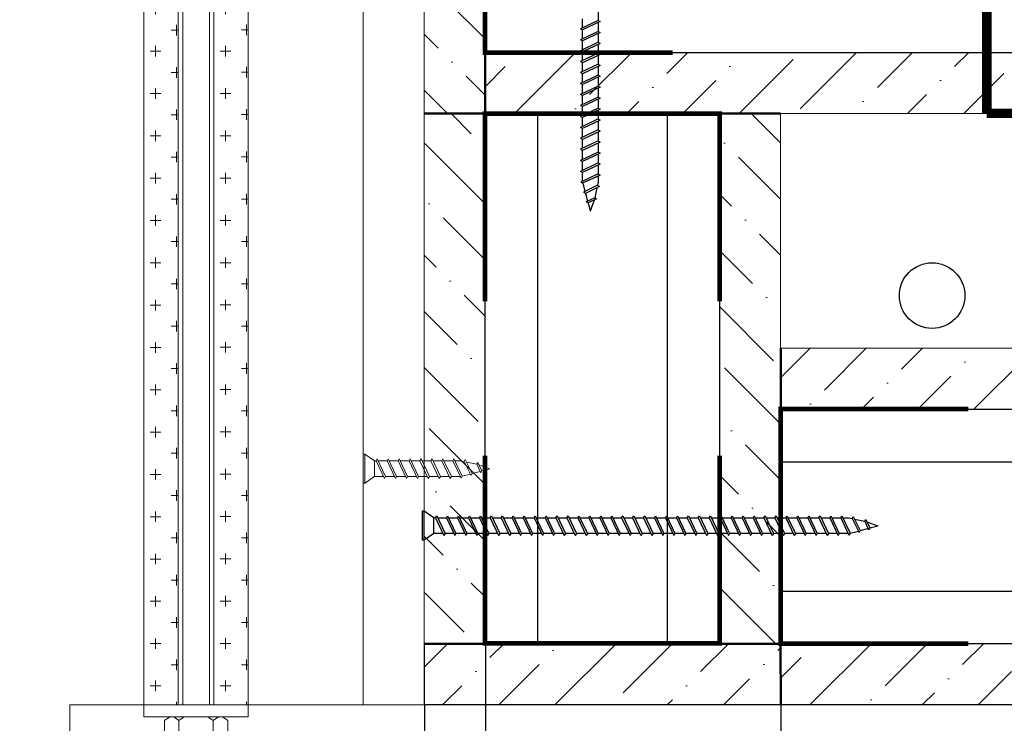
# Model space of a CAD drawing. Header units: millimetres. Extents: x 2030 to 99017, y 1212 to 75656.
# Tile 3 of 72: x 31398 to 34738, y 22994 to 25380. Entities that reach past the tile are written whole.
import ezdxf

# ---------------------------------------------------------------- set-up
doc = ezdxf.new("R2010")
doc.units = ezdxf.units.MM
doc.set_wipeout_variables(frame=1)
doc.linetypes.add('HIDDEN2', pattern=[4.7625, 3.175, -1.5875])
doc.layers.add('01_Техстронг Плита', color=32, linetype='Continuous', lineweight=9)
doc.layers.add('Расходные материалы', color=252, linetype='Continuous', lineweight=9)
for name, color, linetype, lineweight, true_color in [('Анкеры и саморезы', 7, 'Continuous', 9, 0x000000), ('Размеры и выноски', 7, 'Continuous', 9, 0x000000), ('траверса', 7, 'Continuous', 9, 0x000000), ('Шпильки', 7, 'Continuous', 9, 0x000000)]:
    doc.layers.add(name, color=color, linetype=linetype, lineweight=lineweight, true_color=true_color)
doc.layers.add('профиль', color=7, linetype='Continuous', true_color=0x000000)
doc.styles.add('ISOCPEUR', font='isocpeur.ttf')
doc.dimstyles.new('ISO-25', dxfattribs={"dimtxt": 2.5, "dimasz": 2.5, "dimexe": 1.25, "dimexo": 0.625, "dimtad": 1, "dimtxsty": 'Standard', "dimcen": 2.5, "dimadec": 0, "dimazin": 0, "dimtfac": 1, "dimtmove": 0, "dimatfit": 3, "dimfxl": 1, "dimarcsym": 0})

# ---------------------------------------------------------------- blocks, each defined once
blk = doc.blocks.new('*U481')
blk.add_wipeout([(-340.43, 4), (-340.43, -4), (0, -4), (0, 4)])
at = {"linetype": 'HIDDEN2', "ltscale": 100}
for p, q in [((-328.3, 5.03), (-329.15, 3.85)), ((-334.25, 3.85), (-329.15, 3.85)), ((-328.3, 2.66), (-329.15, 3.85)), ((-334.25, -3.85), (-329.15, -3.85)), ((-328.3, -2.66), (-329.15, -3.85)), ((-328.3, -5.03), (-329.15, -3.85))]:
    blk.add_line(p, q, dxfattribs=at)
at = {"ltscale": 40}
for p, q in [((0, 4), (-325.63, 4)), ((0, 3), (-325.63, 3)), ((-325.63, -3), (0, -3)), ((0, -4), (-325.63, -4))]:
    blk.add_line(p, q, dxfattribs=at)
at = {"linetype": 'HIDDEN2', "ltscale": 100}
for points in [[(-328.3, -11.7), (-328.3, 11.7), (-325.63, 11.7), (-325.63, -11.7)], [(-328.3, 5.91), (-329.15, 7.1), (-334.25, 7.1), (-335.1, 5.91), (-335.1, -5.91), (-334.25, -7.1), (-329.15, -7.1), (-328.3, -5.91)]]:
    blk.add_lwpolyline(points, close=True, dxfattribs=at)
blk = doc.blocks.new('_Oblique')
at = {"color": 0, "linetype": 'ByBlock', "lineweight": -2}
blk.add_line((-0.5, -0.5), (0.5, 0.5), dxfattribs=at)
blk = doc.blocks.new('*D498')
at = {"layer": 'Defpoints', "color": 0, "transparency": 16777216}
for p in [(38372.8, 23057), (32771.3, 21629.8), (38372.8, 20518.9)]:
    blk.add_point(p, dxfattribs=at)
at = {"layer": 'Размеры и выноски', "color": 0, "lineweight": -2, "transparency": 16777216}
for p, q in [((38372.8, 23056.4), (38372.8, 20517.6)), ((32771.3, 21629.2), (32771.3, 20517.6)), ((32771.3, 20518.9), (38372.8, 20518.9))]:
    blk.add_line(p, q, dxfattribs=at)
at = {"layer": 'Размеры и выноски', "color": 0, "lineweight": -2, "transparency": 16777216, "xscale": 2.5, "yscale": 2.5, "zscale": 2.5, "rotation": 180}
blk.add_blockref('_Oblique', (32771.3, 20518.9), dxfattribs=at)
at = {"layer": 'Размеры и выноски', "color": 0, "lineweight": -2, "transparency": 16777216, "xscale": 2.5, "yscale": 2.5, "zscale": 2.5}
blk.add_blockref('_Oblique', (38372.8, 20518.9), dxfattribs=at)
at = {"layer": 'Размеры и выноски', "color": 0, "transparency": 16777216, "insert": (35572.1, 20732.3), "char_height": 250, "attachment_point": 5, "style": 'ISOCPEUR'}
blk.add_mtext('{\\H1.70293x;L}', dxfattribs=at)
blk = doc.blocks.new('*D499')
at = {"layer": 'Defpoints', "color": 0, "transparency": 16777216}
for p in [(33980, 23404), (32771.3, 21629.8), (33980, 20861.5)]:
    blk.add_point(p, dxfattribs=at)
at = {"layer": 'Размеры и выноски', "color": 0, "lineweight": -2, "transparency": 16777216}
for p, q in [((33980, 23403.4), (33980, 20860.3)), ((32771.3, 21629.2), (32771.3, 20860.3)), ((32771.3, 20861.5), (33980, 20861.5))]:
    blk.add_line(p, q, dxfattribs=at)
at = {"layer": 'Размеры и выноски', "color": 0, "lineweight": -2, "transparency": 16777216, "xscale": 2.5, "yscale": 2.5, "zscale": 2.5, "rotation": 180}
blk.add_blockref('_Oblique', (32771.3, 20861.5), dxfattribs=at)
at = {"layer": 'Размеры и выноски', "color": 0, "lineweight": -2, "transparency": 16777216, "xscale": 2.5, "yscale": 2.5, "zscale": 2.5}
blk.add_blockref('_Oblique', (33980, 20861.5), dxfattribs=at)
at = {"layer": 'Размеры и выноски', "color": 0, "transparency": 16777216, "insert": (33375.6, 21075), "char_height": 250, "attachment_point": 5, "style": 'ISOCPEUR'}
blk.add_mtext('{\\H1.70293x;75}', dxfattribs=at)
blk = doc.blocks.new('*D500')
at = {"layer": 'Defpoints', "color": 0, "transparency": 16777216}
for p in [(32977.8, 23263.7), (32771.3, 23056.6), (32977.8, 21571.8)]:
    blk.add_point(p, dxfattribs=at)
at = {"layer": 'Размеры и выноски', "color": 0, "lineweight": -2, "transparency": 16777216}
for p, q in [((32977.8, 23263.1), (32977.8, 21570.5)), ((32771.3, 23055.9), (32771.3, 21570.5)), ((32771.3, 21571.8), (31474.3, 21571.8)), ((32977.8, 21571.8), (32771.3, 21571.8)), ((32977.8, 21571.8), (32980.3, 21571.8))]:
    blk.add_line(p, q, dxfattribs=at)
at = {"layer": 'Размеры и выноски', "color": 0, "lineweight": -2, "transparency": 16777216, "xscale": 2.5, "yscale": 2.5, "zscale": 2.5}
blk.add_blockref('_Oblique', (32771.3, 21571.8), dxfattribs=at)
at = {"layer": 'Размеры и выноски', "color": 0, "lineweight": -2, "transparency": 16777216, "xscale": 2.5, "yscale": 2.5, "zscale": 2.5, "rotation": 180}
blk.add_blockref('_Oblique', (32977.8, 21571.8), dxfattribs=at)
at = {"layer": 'Размеры и выноски', "color": 0, "transparency": 16777216, "insert": (31911.3, 21827.8), "char_height": 250, "attachment_point": 5, "style": 'ISOCPEUR'}
blk.add_mtext('{\\H1.70293x;12,5}', dxfattribs=at)
blk = doc.blocks.new('Саморез 4.2Х90')
at = {"color": 7}
for p, q in [((-8.6, 245.3), (-0.1, 268.8)), ((4.6, 251.4), (-0.1, 268.8)), ((-19.6, 216.2), (10.1, 231.2)), ((-14.3, 218.9), (-9.5, 240.6)), ((-13.7, 243), (4.6, 251.4)), ((-9.5, 240.6), (-13.7, 243)), ((-9.5, 240.6), (8.8, 249)), ((4.6, 251.4), (8.8, 249)), ((10.1, 231.2), (5.6, 247.6)), ((10.1, 231.2), (14.3, 228.8)), ((-15.5, 213.8), (-19.6, 216.2)), ((-17, 207), (-15.5, 213.8)), ((-15.5, 213.8), (14.3, 228.8)), ((16, 209.4), (11.2, 227.3)), ((-21.1, 192), (16.1, 209.5)), ((-17, 189.6), (-21.1, 192)), ((-17, 189.6), (20.3, 207.1)), ((16.1, 209.5), (20.3, 207.1)), ((-21.1, 168.7), (16.7, 186.5)), ((-17, 166.3), (-21.1, 168.7)), ((-17, 166.3), (20.9, 184.1)), ((16.7, 186.5), (20.9, 184.1)), ((-21.1, 145.4), (16.7, 163.2)), ((-17, 143), (20.9, 160.8)), ((16.7, 163.2), (20.9, 160.8)), ((-17, 143), (-21.1, 145.4)), ((-21.1, 122), (16.7, 139.8)), ((-17, 119.6), (20.9, 137.4)), ((16.7, 139.8), (20.9, 137.4)), ((-17, 119.6), (-21.1, 122)), ((-21.1, 98.7), (16.7, 116.5)), ((-17, 96.3), (20.9, 114.1)), ((16.7, 116.5), (20.9, 114.1)), ((-17, 96.3), (-21.1, 98.7)), ((-21.1, 75.4), (16.7, 93.2)), ((-17, 73), (20.9, 90.8)), ((16.7, 93.2), (20.9, 90.8)), ((-17, 73), (-21.1, 75.4)), ((-21.1, 52), (16.7, 69.8)), ((-17, 49.6), (20.9, 67.4)), ((16.7, 69.8), (20.9, 67.4)), ((-17, 49.6), (-21.1, 52)), ((-21.1, 28.7), (16.7, 46.5)), ((-17, 26.3), (20.9, 44.1)), ((16.7, 46.5), (20.9, 44.1)), ((-17, 23), (-31.1, 2)), ((-17, 26.3), (-21.1, 28.7)), ((16.7, 23), (-17, 23)), ((16.7, 23), (30.8, 2)), ((30.8, 2), (-31.1, 2)), ((-31.1, 2), (-31.1, -1.2)), ((30.8, 2), (30.8, -1.2)), ((30.8, -1.2), (-31.1, -1.2))]:
    blk.add_line(p, q, dxfattribs=at)
for points in [[(-17, 194), (-17, 207)], [(-17, 170.7), (-17, 189.6)], [(16.7, 205.4), (16.7, 186.5)], [(16.7, 182.1), (16.7, 163.2)], [(-17, 147.3), (-17, 166.3)], [(16.7, 158.8), (16.7, 139.8)], [(-17, 124), (-17, 143)], [(16.7, 135.5), (16.7, 116.5)], [(-17, 100.7), (-17, 119.6)], [(16.7, 112.1), (16.7, 93.2)], [(-17, 77.3), (-17, 96.3)], [(16.7, 88.8), (16.7, 69.8)], [(-17, 54), (-17, 73)], [(16.7, 65.5), (16.7, 46.5)], [(-17, 30.7), (-17, 49.6)], [(16.7, 42.1), (16.7, 23.2)], [(16.7, 42.1), (16.7, 23.2)]]:
    blk.add_lwpolyline(points, dxfattribs=at)
blk.add_lwpolyline([(-17, 26.3), (-17, 23)])

msp = doc.modelspace()

# ---------------------------------------------------------------- hatches: boundary and pattern name
at = {"layer": '01_Техстронг Плита', "ltscale": 4}
h = msp.add_hatch(dxfattribs=at)
h.set_pattern_fill('ANSI36', color=32, scale=42.429359, angle=-90, style=0)
h.set_pattern_definition([(315, (-252476.25, 187886.9), (261.95573, -71.44247), [336.78304, -67.35661, 0, -67.35661])])
h.paths.add_polyline_path([(32976.706, 25061.971), (32770.187, 25061.971), (32770.187, 26270.633), (32976.706, 26270.633)])
h = msp.add_hatch(dxfattribs=at)
h.set_pattern_fill('ANSI36', color=32, scale=42.429359, angle=-180, style=0)
h.set_pattern_definition([(225, (202506.82, 310514.77), (-71.44247, -261.95573), [336.78304, -67.35661, 0, -67.35661])])
h.paths.add_polyline_path([(32976.727, 25061.809), (32976.727, 25268.328), (38165.357, 25268.328), (38165.357, 25061.809)])
h = msp.add_hatch(dxfattribs=at)
h.set_pattern_fill('ANSI36', color=32, scale=42.429359, angle=-270, style=0)
h.set_pattern_definition([(135, (318223.14, -144468.12), (-261.95573, 71.44247), [336.78304, -67.35661, 0, -67.35661])])
h.paths.add_polyline_path([(32770.187, 25061.971), (32976.706, 25061.971), (32976.706, 23263.718), (32770.187, 23263.718)])
h = msp.add_hatch(dxfattribs=at)
h.set_pattern_fill('ANSI36', color=32, scale=42.429359, angle=-270, style=0)
h.set_pattern_definition([(135, (319225.45, -144261.6), (-261.95573, 71.44247), [336.78304, -67.35661, 0, -67.35661])])
h.paths.add_polyline_path([(33772.492, 25061.992), (33979.011, 25061.992), (33979.011, 23263.718), (33772.492, 23263.718)])
h = msp.add_hatch(dxfattribs=at)
h.set_pattern_fill('ANSI36', color=32, scale=42.429359, angle=-180, style=0)
h.set_pattern_definition([(225, (203303.53, 309512.46), (-71.44247, -261.95573), [336.78304, -67.35661, 0, -67.35661])])
h.paths.add_polyline_path([(33979.929, 24059.504), (33979.929, 24266.023), (37163.072, 24266.023), (37163.072, 24059.504)])
h = msp.add_hatch(dxfattribs=at)
h.set_pattern_fill('ANSI36', color=32, scale=42.429359, angle=-180, style=0)
h.set_pattern_definition([(225, (195596.22, 308510.16), (-71.44247, -261.95573), [336.78304, -67.35661, 0, -67.35661])])
h.paths.add_polyline_path([(32771.288, 23057.199), (32771.288, 23263.718), (33979.95, 23263.718), (33979.95, 23057.199)])
h = msp.add_hatch(dxfattribs=at)
h.set_pattern_fill('ANSI36', color=32, scale=42.429359, angle=-180, style=0)
h.set_pattern_definition([(225, (203510.04, 308510.16), (-71.44247, -261.95573), [336.78304, -67.35661, 0, -67.35661])])
h.paths.add_polyline_path([(33979.95, 23057.199), (33979.95, 23263.718), (37164.173, 23263.718), (37164.173, 23057.199)])

# ---------------------------------------------------------------- linework, layer by layer
at = {"color": 7}
for p, q in [((33360.515, 25377.784), (33300.3, 25349.451)), ((33367.146, 25373.955), (33306.932, 25345.622)), ((33360.515, 25377.784), (33367.146, 25373.955)), ((33306.932, 25345.622), (33300.3, 25349.451)), ((33360.515, 25340.647), (33300.3, 25312.314)), ((33367.146, 25336.818), (33306.932, 25308.486)), ((33360.515, 25340.647), (33367.146, 25336.818)), ((33306.932, 25308.486), (33300.3, 25312.314)), ((33360.515, 25303.51), (33300.3, 25275.178)), ((33367.146, 25299.682), (33306.932, 25271.349)), ((33360.515, 25303.51), (33367.146, 25299.682)), ((33306.932, 25271.349), (33300.3, 25275.178)), ((33360.515, 25266.374), (33300.3, 25238.041)), ((33367.146, 25262.545), (33306.932, 25234.212)), ((33360.515, 25266.374), (33367.146, 25262.545)), ((33306.932, 25234.212), (33300.3, 25238.041)), ((33360.515, 25229.237), (33300.3, 25200.904)), ((33367.146, 25225.408), (33306.932, 25197.076)), ((33360.515, 25229.237), (33367.146, 25225.408)), ((33306.932, 25197.076), (33300.3, 25200.904)), ((33360.515, 25192.1), (33300.3, 25163.768)), ((33367.146, 25188.272), (33306.932, 25159.939)), ((33360.515, 25192.1), (33367.146, 25188.272)), ((33306.932, 25159.939), (33300.3, 25163.768)), ((33360.515, 25154.964), (33300.3, 25126.631)), ((33360.515, 25154.964), (33367.146, 25151.135)), ((33306.932, 25122.802), (33300.3, 25126.631)), ((33367.146, 25151.135), (33306.932, 25122.802)), ((33360.515, 25117.827), (33300.3, 25089.494)), ((33306.932, 25085.666), (33300.3, 25089.494)), ((33367.146, 25113.998), (33306.932, 25085.666)), ((33360.515, 25117.827), (33367.146, 25113.998)), ((33360.515, 25080.69), (33300.3, 25052.358)), ((33306.932, 25048.529), (33300.3, 25052.358)), ((33367.146, 25076.862), (33306.932, 25048.529)), ((33360.515, 25080.69), (33367.146, 25076.862)), ((33360.515, 25043.554), (33300.3, 25015.221)), ((33367.146, 25039.725), (33306.932, 25011.392)), ((33360.515, 25043.554), (33367.146, 25039.725)), ((33306.932, 25011.392), (33300.3, 25015.221)), ((33360.515, 25006.417), (33300.3, 24978.084)), ((33367.146, 25002.588), (33306.932, 24974.256)), ((33360.515, 25006.417), (33367.146, 25002.588)), ((33306.932, 24974.256), (33300.3, 24978.084)), ((33360.515, 24969.28), (33300.3, 24940.948)), ((33367.146, 24965.452), (33306.932, 24937.119)), ((33360.515, 24969.28), (33367.146, 24965.452)), ((33306.932, 24937.119), (33300.3, 24940.948)), ((33360.515, 24931.45), (33300.3, 24903.118)), ((33367.146, 24927.621), (33306.932, 24899.289)), ((33360.515, 24931.45), (33367.146, 24927.621)), ((33306.932, 24899.289), (33300.3, 24903.118)), ((33360.515, 24894.313), (33300.3, 24865.981)), ((33367.146, 24890.485), (33306.932, 24862.152)), ((33360.515, 24894.313), (33367.146, 24890.485)), ((33306.932, 24862.152), (33300.3, 24865.981)), ((33360.515, 24857.177), (33301.198, 24829.362)), ((33367.146, 24853.348), (33307.829, 24825.534)), ((33360.515, 24857.177), (33367.146, 24853.348)), ((33307.829, 24825.534), (33301.198, 24829.362)), ((33308.011, 24825.619), (33315.73, 24797.278)), ((33358.089, 24818.64), (33310.816, 24794.8)), ((33360.515, 24829.582), (33358.089, 24818.64)), ((33358.089, 24818.64), (33364.72, 24814.811)), ((33317.447, 24790.971), (33310.816, 24794.8)), ((33364.72, 24814.811), (33317.447, 24790.971)), ((33317.447, 24790.971), (33324.528, 24764.97)), ((33356.298, 24810.564), (33348.647, 24776.052)), ((33348.647, 24776.052), (33319.561, 24762.688)), ((33326.193, 24758.859), (33319.561, 24762.688)), ((33355.279, 24772.223), (33326.193, 24758.859)), ((33326.193, 24758.859), (33333.723, 24731.208)), ((33347.137, 24768.482), (33333.723, 24731.208)), ((33348.647, 24776.052), (33355.279, 24772.223)), ((32765.058, 23614.901), (32765.058, 23713.434)), ((32770.152, 23713.434), (32765.058, 23713.434)), ((32770.152, 23614.901), (32770.152, 23713.434)), ((32803.575, 23690.959), (32770.152, 23713.434)), ((32803.575, 23637.376), (32803.575, 23690.959)), ((32808.857, 23690.959), (32812.686, 23697.591)), ((32808.857, 23690.959), (32837.19, 23630.745)), ((32812.686, 23697.591), (32841.019, 23637.376)), ((32845.994, 23690.959), (32849.823, 23697.591)), ((32845.994, 23690.959), (32874.327, 23630.745)), ((32849.823, 23697.591), (32878.155, 23637.376)), ((32883.131, 23690.959), (32886.96, 23697.591)), ((32883.131, 23690.959), (32911.463, 23630.745)), ((32886.96, 23697.591), (32915.292, 23637.376)), ((32920.267, 23690.959), (32924.096, 23697.591)), ((32920.267, 23690.959), (32948.6, 23630.745)), ((32924.096, 23697.591), (32952.429, 23637.376)), ((32957.404, 23690.959), (32961.233, 23697.591)), ((32957.404, 23690.959), (32985.737, 23630.745)), ((32961.233, 23697.591), (32989.565, 23637.376)), ((32994.541, 23690.959), (32998.37, 23697.591)), ((32994.541, 23690.959), (33022.873, 23630.745)), ((32998.37, 23697.591), (33026.702, 23637.376)), ((33031.677, 23690.959), (33035.506, 23697.591)), ((33031.677, 23690.959), (33060.01, 23630.745)), ((33035.506, 23697.591), (33063.839, 23637.376)), ((33068.814, 23690.959), (33072.643, 23697.591)), ((33068.814, 23690.959), (33097.147, 23630.745)), ((33072.643, 23697.591), (33100.975, 23637.376)), ((33105.951, 23690.959), (33109.78, 23697.591)), ((33105.951, 23690.959), (33134.283, 23630.745)), ((33109.78, 23697.591), (33138.112, 23637.376)), ((33143.087, 23690.959), (33146.916, 23697.591)), ((33143.087, 23690.959), (33171.42, 23630.745)), ((33146.916, 23697.591), (33175.249, 23637.376)), ((33180.224, 23690.959), (33184.053, 23697.591)), ((33180.224, 23690.959), (33208.557, 23630.745)), ((33184.053, 23697.591), (33212.385, 23637.376)), ((33217.361, 23690.959), (33221.19, 23697.591)), ((33217.361, 23690.959), (33245.693, 23630.745)), ((33221.19, 23697.591), (33249.522, 23637.376)), ((33254.497, 23690.959), (33258.326, 23697.591)), ((33254.497, 23690.959), (33282.83, 23630.745)), ((33258.326, 23697.591), (33286.659, 23637.376)), ((33291.634, 23690.959), (33295.463, 23697.591)), ((33291.634, 23690.959), (33319.967, 23630.745)), ((33295.463, 23697.591), (33323.795, 23637.376)), ((33328.771, 23690.959), (33332.6, 23697.591)), ((33328.771, 23690.959), (33357.103, 23630.745)), ((33332.6, 23697.591), (33360.932, 23637.376)), ((33365.907, 23690.959), (33369.736, 23697.591)), ((33365.907, 23690.959), (33394.24, 23630.745)), ((33369.736, 23697.591), (33398.069, 23637.376)), ((33403.044, 23690.959), (33406.873, 23697.591)), ((33403.044, 23690.959), (33431.377, 23630.745)), ((33406.873, 23697.591), (33435.205, 23637.376)), ((33440.181, 23690.959), (33444.01, 23697.591)), ((33440.181, 23690.959), (33468.513, 23630.745)), ((33444.01, 23697.591), (33472.342, 23637.376)), ((33477.317, 23690.959), (33481.146, 23697.591)), ((33477.317, 23690.959), (33505.65, 23630.745)), ((33481.146, 23697.591), (33509.479, 23637.376)), ((33514.454, 23690.959), (33518.283, 23697.591)), ((33514.454, 23690.959), (33542.787, 23630.745)), ((33518.283, 23697.591), (33546.615, 23637.376)), ((33551.591, 23690.959), (33555.42, 23697.591)), ((33551.591, 23690.959), (33579.923, 23630.745)), ((33555.42, 23697.591), (33583.752, 23637.376)), ((33588.727, 23690.959), (33592.556, 23697.591)), ((33588.727, 23690.959), (33617.06, 23630.745)), ((33592.556, 23697.591), (33620.889, 23637.376)), ((33625.864, 23690.959), (33629.693, 23697.591)), ((33625.864, 23690.959), (33654.197, 23630.745)), ((33629.693, 23697.591), (33658.025, 23637.376)), ((33663.001, 23690.959), (33666.83, 23697.591)), ((33663.001, 23690.959), (33691.333, 23630.745)), ((33666.83, 23697.591), (33695.162, 23637.376)), ((33700.137, 23690.959), (33703.966, 23697.591)), ((33700.137, 23690.959), (33728.47, 23630.745)), ((33703.966, 23697.591), (33732.299, 23637.376)), ((33737.274, 23690.959), (33741.103, 23697.591)), ((33737.274, 23690.959), (33765.607, 23630.745)), ((33741.103, 23697.591), (33769.435, 23637.376)), ((33774.411, 23690.959), (33778.24, 23697.591)), ((33774.411, 23690.959), (33802.743, 23630.745)), ((33778.24, 23697.591), (33806.572, 23637.376)), ((33811.547, 23690.959), (33815.376, 23697.591)), ((33811.547, 23690.959), (33839.88, 23630.745)), ((33815.376, 23697.591), (33843.709, 23637.376)), ((33848.684, 23690.959), (33852.513, 23697.591)), ((33848.684, 23690.959), (33877.017, 23630.745)), ((33852.513, 23697.591), (33880.845, 23637.376)), ((33885.821, 23690.959), (33889.65, 23697.591)), ((33885.821, 23690.959), (33914.153, 23630.745)), ((33889.65, 23697.591), (33917.982, 23637.376)), ((33922.957, 23690.959), (33926.786, 23697.591)), ((33922.957, 23690.959), (33951.29, 23630.745)), ((33926.786, 23697.591), (33955.119, 23637.376)), ((33960.094, 23690.959), (33963.923, 23697.591)), ((33960.094, 23690.959), (33988.427, 23630.745)), ((33963.923, 23697.591), (33992.255, 23637.376)), ((33997.231, 23690.959), (34001.06, 23697.591)), ((33997.231, 23690.959), (34025.563, 23630.745)), ((34001.06, 23697.591), (34029.392, 23637.376)), ((34034.367, 23690.959), (34038.196, 23697.591)), ((34034.367, 23690.959), (34062.7, 23630.745)), ((34038.196, 23697.591), (34066.529, 23637.376)), ((34071.504, 23690.959), (34075.333, 23697.591)), ((34071.504, 23690.959), (34099.837, 23630.745)), ((34075.333, 23697.591), (34103.665, 23637.376)), ((34109.334, 23690.959), (34113.163, 23697.591)), ((34109.334, 23690.959), (34137.667, 23630.745)), ((34113.163, 23697.591), (34141.496, 23637.376)), ((34146.471, 23690.959), (34150.3, 23697.591)), ((34146.471, 23690.959), (34174.804, 23630.745)), ((34150.3, 23697.591), (34178.632, 23637.376)), ((34183.608, 23690.959), (34187.436, 23697.591)), ((34183.608, 23690.959), (34211.422, 23631.642)), ((34187.436, 23697.591), (34215.251, 23638.274)), ((34211.202, 23690.959), (34222.145, 23688.533)), ((34222.145, 23688.533), (34225.974, 23695.165)), ((34222.145, 23688.533), (34245.984, 23641.26)), ((34225.974, 23695.165), (34249.813, 23647.892)), ((34230.221, 23686.743), (34264.733, 23679.092)), ((34264.733, 23679.092), (34268.561, 23685.723)), ((34268.561, 23685.723), (34281.925, 23656.637)), ((34249.813, 23647.892), (34275.814, 23654.973)), ((34264.733, 23679.092), (34278.097, 23650.006)), ((34272.303, 23677.581), (34309.576, 23664.168)), ((34281.925, 23656.637), (34278.097, 23650.006)), ((34281.925, 23656.637), (34309.576, 23664.168)), ((32803.575, 23637.376), (32770.152, 23614.901)), ((32841.019, 23637.376), (32837.19, 23630.745)), ((32878.155, 23637.376), (32874.327, 23630.745)), ((32915.292, 23637.376), (32911.463, 23630.745)), ((32952.429, 23637.376), (32948.6, 23630.745)), ((32989.565, 23637.376), (32985.737, 23630.745)), ((33026.702, 23637.376), (33022.873, 23630.745)), ((33063.839, 23637.376), (33060.01, 23630.745)), ((33100.975, 23637.376), (33097.147, 23630.745)), ((33138.112, 23637.376), (33134.283, 23630.745)), ((33175.249, 23637.376), (33171.42, 23630.745)), ((33212.385, 23637.376), (33208.557, 23630.745)), ((33249.522, 23637.376), (33245.693, 23630.745)), ((33286.659, 23637.376), (33282.83, 23630.745)), ((33323.795, 23637.376), (33319.967, 23630.745)), ((33360.932, 23637.376), (33357.103, 23630.745)), ((33398.069, 23637.376), (33394.24, 23630.745)), ((33435.205, 23637.376), (33431.377, 23630.745)), ((33472.342, 23637.376), (33468.513, 23630.745)), ((33509.479, 23637.376), (33505.65, 23630.745)), ((33546.615, 23637.376), (33542.787, 23630.745)), ((33583.752, 23637.376), (33579.923, 23630.745)), ((33620.889, 23637.376), (33617.06, 23630.745)), ((33658.025, 23637.376), (33654.197, 23630.745)), ((33695.162, 23637.376), (33691.333, 23630.745)), ((33732.299, 23637.376), (33728.47, 23630.745)), ((33769.435, 23637.376), (33765.607, 23630.745)), ((33806.572, 23637.376), (33802.743, 23630.745)), ((33843.709, 23637.376), (33839.88, 23630.745)), ((33880.845, 23637.376), (33877.017, 23630.745)), ((33917.982, 23637.376), (33914.153, 23630.745)), ((33955.119, 23637.376), (33951.29, 23630.745)), ((33992.255, 23637.376), (33988.427, 23630.745)), ((34029.392, 23637.376), (34025.563, 23630.745)), ((34066.529, 23637.376), (34062.7, 23630.745)), ((34103.665, 23637.376), (34099.837, 23630.745)), ((34141.496, 23637.376), (34137.667, 23630.745)), ((34178.632, 23637.376), (34174.804, 23630.745)), ((34215.251, 23638.274), (34211.422, 23631.642)), ((34215.166, 23638.456), (34243.506, 23646.174)), ((34249.813, 23647.892), (34245.984, 23641.26)), ((32770.152, 23614.901), (32765.058, 23614.901))]:
    msp.add_line(p, q, dxfattribs=at)
at = {"color": 7, "lineweight": 50, "const_width": 15.916}
for points in [[(33613.335, 25268.328), (32976.706, 25268.328), (32976.706, 26064.114), (33613.335, 26064.114)], [(33772.492, 24425.363), (33772.492, 25061.992), (32976.706, 25061.992), (32976.706, 24425.363)], [(34616.741, 23263.718), (33980.113, 23263.718), (33980.113, 24059.504), (34616.741, 24059.504)], [(33772.492, 23901.427), (33772.492, 23264.799), (32976.706, 23264.799), (32976.706, 23901.427)]]:
    msp.add_lwpolyline(points, dxfattribs=at)
at = {"color": 7}
for points in [[(33360.515, 25407.971), (33360.515, 25377.784)], [(33306.932, 25352.571), (33306.932, 25382.759)], [(33360.515, 25370.835), (33360.515, 25340.647)], [(33306.932, 25315.435), (33306.932, 25345.622)], [(33360.515, 25333.698), (33360.515, 25303.51)], [(33306.932, 25278.298), (33306.932, 25308.486)], [(33360.515, 25296.561), (33360.515, 25266.374)], [(33306.932, 25241.161), (33306.932, 25271.349)], [(33360.515, 25259.425), (33360.515, 25229.237)], [(33306.932, 25204.025), (33306.932, 25234.212)], [(33360.515, 25222.288), (33360.515, 25192.1)], [(33306.932, 25166.888), (33306.932, 25197.076)], [(33360.515, 25185.151), (33360.515, 25154.964)], [(33306.932, 25129.751), (33306.932, 25159.939)], [(33306.932, 25092.615), (33306.932, 25122.802)], [(33360.515, 25148.015), (33360.515, 25117.827)], [(33306.932, 25055.478), (33306.932, 25085.666)], [(33360.515, 25110.878), (33360.515, 25080.69)], [(33360.515, 25073.741), (33360.515, 25043.554)], [(33306.932, 25018.341), (33306.932, 25048.529)], [(33360.515, 25036.605), (33360.515, 25006.417)], [(33306.932, 24981.205), (33306.932, 25011.392)], [(33360.515, 24999.468), (33360.515, 24969.28)], [(33306.932, 24944.068), (33306.932, 24974.256)], [(33360.515, 24962.331), (33360.515, 24932.144)], [(33306.932, 24906.931), (33306.932, 24937.119)], [(33360.515, 24924.501), (33360.515, 24894.313)], [(33306.932, 24869.101), (33306.932, 24899.289)], [(33360.515, 24887.364), (33360.515, 24857.177)], [(33306.932, 24832.051), (33306.932, 24862.152)], [(33360.515, 24850.238), (33360.515, 24829.582)], [(32815.806, 23690.959), (32845.994, 23690.959)], [(32852.943, 23690.959), (32883.131, 23690.959)], [(32890.08, 23690.959), (32920.267, 23690.959)], [(32927.217, 23690.959), (32957.404, 23690.959)], [(32964.353, 23690.959), (32994.541, 23690.959)], [(33001.49, 23690.959), (33031.677, 23690.959)], [(33038.627, 23690.959), (33068.814, 23690.959)], [(33075.763, 23690.959), (33105.951, 23690.959)], [(33112.9, 23690.959), (33143.087, 23690.959)], [(33150.037, 23690.959), (33180.224, 23690.959)], [(33187.173, 23690.959), (33217.361, 23690.959)], [(33224.31, 23690.959), (33254.497, 23690.959)], [(33261.447, 23690.959), (33291.634, 23690.959)], [(33298.583, 23690.959), (33328.771, 23690.959)], [(33335.72, 23690.959), (33365.907, 23690.959)], [(33372.857, 23690.959), (33403.044, 23690.959)], [(33409.993, 23690.959), (33440.181, 23690.959)], [(33447.13, 23690.959), (33477.317, 23690.959)], [(33484.267, 23690.959), (33514.454, 23690.959)], [(33521.403, 23690.959), (33551.591, 23690.959)], [(33558.54, 23690.959), (33588.727, 23690.959)], [(33595.677, 23690.959), (33625.864, 23690.959)], [(33632.813, 23690.959), (33663.001, 23690.959)], [(33669.95, 23690.959), (33700.137, 23690.959)], [(33707.087, 23690.959), (33737.274, 23690.959)], [(33744.223, 23690.959), (33774.411, 23690.959)], [(33781.36, 23690.959), (33811.547, 23690.959)], [(33818.497, 23690.959), (33848.684, 23690.959)], [(33855.633, 23690.959), (33885.821, 23690.959)], [(33892.77, 23690.959), (33922.957, 23690.959)], [(33929.907, 23690.959), (33960.094, 23690.959)], [(33967.043, 23690.959), (33997.231, 23690.959)], [(34004.18, 23690.959), (34034.367, 23690.959)], [(34041.317, 23690.959), (34071.504, 23690.959)], [(34078.453, 23690.959), (34108.641, 23690.959)], [(34116.283, 23690.959), (34146.471, 23690.959)], [(34153.42, 23690.959), (34183.608, 23690.959)], [(34190.546, 23690.959), (34211.202, 23690.959)], [(32834.07, 23637.376), (32803.882, 23637.376)], [(32834.07, 23637.376), (32803.882, 23637.376)], [(32871.206, 23637.376), (32841.019, 23637.376)], [(32908.343, 23637.376), (32878.155, 23637.376)], [(32945.48, 23637.376), (32915.292, 23637.376)], [(32982.616, 23637.376), (32952.429, 23637.376)], [(33019.753, 23637.376), (32989.565, 23637.376)], [(33056.89, 23637.376), (33026.702, 23637.376)], [(33094.026, 23637.376), (33063.839, 23637.376)], [(33131.163, 23637.376), (33100.975, 23637.376)], [(33168.3, 23637.376), (33138.112, 23637.376)], [(33205.436, 23637.376), (33175.249, 23637.376)], [(33242.573, 23637.376), (33212.385, 23637.376)], [(33279.71, 23637.376), (33249.522, 23637.376)], [(33316.846, 23637.376), (33286.659, 23637.376)], [(33353.983, 23637.376), (33323.795, 23637.376)], [(33391.12, 23637.376), (33360.932, 23637.376)], [(33428.256, 23637.376), (33398.069, 23637.376)], [(33465.393, 23637.376), (33435.205, 23637.376)], [(33502.53, 23637.376), (33472.342, 23637.376)], [(33539.666, 23637.376), (33509.479, 23637.376)], [(33576.803, 23637.376), (33546.615, 23637.376)], [(33613.94, 23637.376), (33583.752, 23637.376)], [(33651.076, 23637.376), (33620.889, 23637.376)], [(33688.213, 23637.376), (33658.025, 23637.376)], [(33725.35, 23637.376), (33695.162, 23637.376)], [(33762.486, 23637.376), (33732.299, 23637.376)], [(33799.623, 23637.376), (33769.435, 23637.376)], [(33836.76, 23637.376), (33806.572, 23637.376)], [(33873.896, 23637.376), (33843.709, 23637.376)], [(33911.033, 23637.376), (33880.845, 23637.376)], [(33948.17, 23637.376), (33917.982, 23637.376)], [(33985.306, 23637.376), (33955.119, 23637.376)], [(34022.443, 23637.376), (33992.255, 23637.376)], [(34059.58, 23637.376), (34029.392, 23637.376)], [(34096.716, 23637.376), (34066.529, 23637.376)], [(34133.853, 23637.376), (34103.665, 23637.376)], [(34171.683, 23637.376), (34141.496, 23637.376)], [(34208.733, 23637.376), (34178.632, 23637.376)]]:
    msp.add_lwpolyline(points, dxfattribs=at)
at = {"color": 1, "lineweight": 50}
for points in [[(32976.706, 25062.095), (32976.727, 25268.328)], [(32770.187, 23263.718), (32976.706, 23263.718)], [(33772.492, 23263.718), (33980.01, 23263.718)]]:
    msp.add_lwpolyline(points, dxfattribs=at)
at = {"color": 7, "lineweight": 50}
for points in [[(32770.187, 25061.971), (32976.727, 25061.809)], [(33772.492, 25061.809), (33979.011, 25061.809)], [(33979.95, 24059.504), (33979.929, 24266.023)], [(33980.01, 23056.55), (33979.011, 23263.718)]]:
    msp.add_lwpolyline(points, dxfattribs=at)
msp.add_lwpolyline([(32808.857, 23690.959), (32803.575, 23690.959)])
at = {"color": 253, "lineweight": 30, "ltscale": 5}
msp.add_circle((34493.456, 24444.611), 111.17, dxfattribs=at)
at = {"layer": '01_Техстронг Плита', "color": 5, "ltscale": 4}
msp.add_lwpolyline([(32770.187, 23056.53), (32563.668, 23056.53), (32563.668, 26476.415), (32770.187, 26476.415)], close=True, dxfattribs=at)
at = {"layer": '01_Техстронг Плита', "color": 32, "ltscale": 4}
for points in [[(32976.706, 25061.971), (32770.187, 25061.971), (32770.187, 26270.633), (32976.706, 26270.633)], [(32976.727, 25061.809), (32976.727, 25268.328), (38165.357, 25268.328), (38165.357, 25061.809)], [(32770.187, 25061.971), (32976.706, 25061.971), (32976.706, 23263.718), (32770.187, 23263.718)], [(33772.492, 25061.992), (33979.011, 25061.992), (33979.011, 23263.718), (33772.492, 23263.718)], [(33979.929, 24059.504), (33979.929, 24266.023), (37163.072, 24266.023), (37163.072, 24059.504)], [(32771.288, 23057.199), (32771.288, 23263.718), (33979.95, 23263.718), (33979.95, 23057.199)], [(33979.95, 23057.199), (33979.95, 23263.718), (37164.173, 23263.718), (37164.173, 23057.199)]]:
    msp.add_lwpolyline(points, close=True, dxfattribs=at)
at = {"layer": 'профиль', "color": 7, "ltscale": 4}
for points in [[(38165.357, 26064.114), (38165.357, 25268.328), (32976.603, 25268.328), (32976.727, 26064.114)], [(33772.492, 23263.718), (32976.706, 23263.718), (32976.706, 25062.095), (33772.492, 25061.971)], [(37163.072, 24059.504), (37163.072, 23263.718), (33979.826, 23263.718), (33979.95, 24059.504)]]:
    msp.add_lwpolyline(points, close=True, dxfattribs=at)
at = {"layer": 'профиль'}
for points in [[(33154.85, 25062.343), (33154.85, 23263.718)], [(33594.236, 25062.343), (33594.236, 23263.718)], [(33979.578, 23881.248), (37163.072, 23881.248)], [(33979.578, 23441.862), (37163.072, 23441.862)]]:
    msp.add_lwpolyline(points, dxfattribs=at)
at = {"layer": 'Расходные материалы', "color": 253, "linetype": 'Continuous'}
msp.add_line((31568.549, 22579.079), (31568.549, 23056.55), dxfattribs=at)
at = {"layer": 'траверса', "color": 253, "linetype": 'HIDDEN2', "lineweight": 50, "ltscale": 30, "const_width": 31.831, "elevation": 31.831}
msp.add_lwpolyline([(34678.951, 26270.633), (34678.951, 25062.887)], dxfattribs=at)
at = {"layer": 'траверса', "color": 253, "linetype": 'HIDDEN2', "lineweight": 50, "ltscale": 30, "const_width": 31.831}
msp.add_lwpolyline([(34678.951, 25062.887), (34678.951, 25062.887), (36270.522, 25062.887), (36270.522, 25062.887)], dxfattribs=at)

# ---------------------------------------------------------------- block references
at = {"layer": 'Анкеры и саморезы', "xscale": 1.59157149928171, "yscale": 1.59157149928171, "zscale": 1.59157149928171, "rotation": 270}
msp.add_blockref('Саморез 4.2Х90', (32565.629, 23857.205), dxfattribs=at)
at = {"layer": 'Шпильки', "xscale": 15.09993523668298, "yscale": 15.09993523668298, "zscale": 15.09993523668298, "rotation": 90}
msp.add_blockref('*U481', (31996.456, 27973.578), dxfattribs=at)

# ---------------------------------------------------------------- dimensions: what is measured, and where the dimension line sits
at = {"layer": 'Размеры и выноски'}
for base, p2, text, override, picture, middle in [((33980.01, 20861.512), (33980.01, 23404.004), '{\\H1.70293x;75}', {"dimscale": 1, "dimtxt": 250, "dimtxsty": 'ISOCPEUR', "dimblk1": 'Oblique', "dimblk2": 'Oblique', "dimsah": 1, "dimatfit": 0}, '*D499', (33375.649, 20861.512)), ((38372.835, 20518.851), (38372.835, 23057.036), '{\\H1.70293x;L}', {"dimtxt": 250, "dimtxsty": 'ISOCPEUR', "dimblk1": 'Oblique', "dimblk2": 'Oblique', "dimsah": 1, "dimatfit": 0}, '*D498', (35572.061, 20518.851))]:
    dim = msp.add_linear_dim(base=base, p1=(32771.288, 21629.824), p2=p2, text=text, dimstyle='ISO-25', override=override, dxfattribs=at)
    dim.commit()
    dim.dimension.update_dxf_attribs({"geometry": picture, "text_midpoint": middle, "dimtype": 160})

# ---------------------------------------------------------------- next in the draw order: hatches: boundary and pattern name
at = {"layer": 'Шпильки'}
h = msp.add_hatch(dxfattribs=at)
h.set_pattern_fill('CROSS', color=102, scale=11.300158)
h.set_pattern_definition([(0, (-524914.09, -250772.07), (71.756001, 71.756001), [35.878, -107.634002]), (90, (-524896.15, -250790.01), (-71.756001, 71.756001), [35.878, -107.634002])])
h.paths.add_polyline_path([(31819.287, 23056.55), (31935.527, 23056.55), (31935.526, 27973.231), (31819.287, 27973.231)])
h = msp.add_hatch(dxfattribs=at)
h.set_pattern_fill('CROSS', color=102, scale=11.300158)
h.set_pattern_definition([(0, (-524676.59, -250771.65), (71.756001, 71.756001), [35.878, -107.634002]), (90, (-524658.654, -250789.59), (-71.756001, 71.756001), [35.878, -107.634002])])
h.paths.add_polyline_path([(32056.784, 23056.55), (32173.023, 23056.55), (32173.095, 27973.132), (32056.856, 27973.132)])

# ---------------------------------------------------------------- next in the draw order: linework, layer by layer
at = {"layer": 'Расходные материалы', "color": 253, "linetype": 'Continuous'}
msp.add_line((31568.549, 23056.55), (39948.455, 23056.55), dxfattribs=at)
at = {"layer": 'Шпильки', "color": 102, "ltscale": 4}
for points in [[(31819.287, 27973.231), (31935.526, 27973.231), (31935.527, 23056.55), (31819.287, 23056.55)], [(32056.856, 27973.132), (32173.095, 27973.132), (32173.023, 23056.55), (32056.784, 23056.55)]]:
    msp.add_lwpolyline(points, close=True, dxfattribs=at)

# ---------------------------------------------------------------- next in the draw order: dimensions: what is measured, and where the dimension line sits
at = {"layer": 'Размеры и выноски'}
dim = msp.add_linear_dim(base=(32977.807, 21571.754), p1=(32771.288, 23056.55), p2=(32977.807, 23263.718), text='{\\H1.70293x;12,5}', dimstyle='ISO-25', override={"dimtxt": 250, "dimtxsty": 'ISOCPEUR', "dimblk1": 'Oblique', "dimblk2": 'Oblique', "dimsah": 1, "dimatfit": 0}, dxfattribs=at)
dim.commit()
dim.dimension.update_dxf_attribs({"geometry": '*D500', "text_midpoint": (31911.268, 21571.754), "dimtype": 160})

doc.saveas('drawing.dxf')
